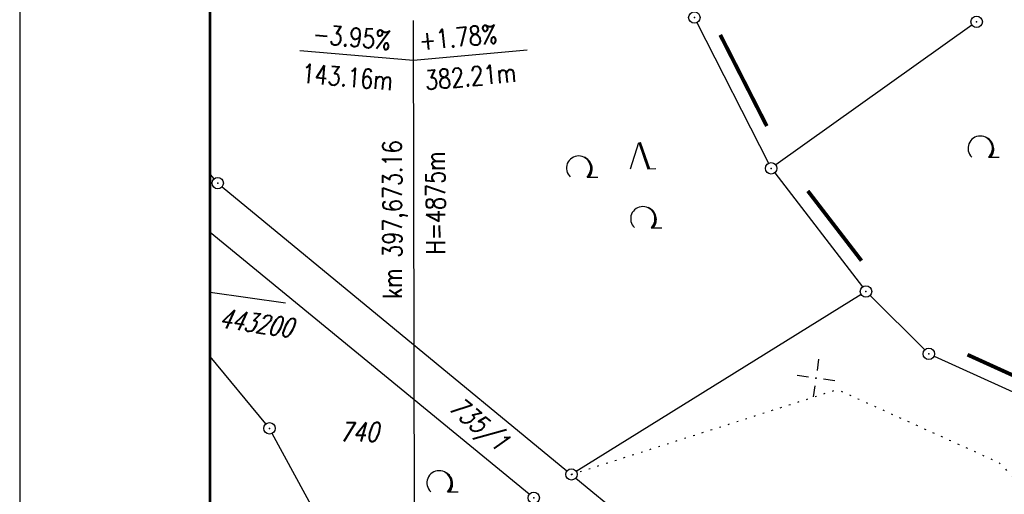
# Model space of a CAD drawing. Extents: x 0 to 1135, y 0 to 420.
# Tile 15 of 116: x 0 to 129, y 274 to 336. Entities that reach past the tile are written whole.
import ezdxf

# ---------------------------------------------------------------- set-up
doc = ezdxf.new("R2010")
doc.units = 0
doc.header["$LTSCALE"] = 2
doc.header["$MEASUREMENT"] = 0
for name, pattern in [('AUSGEZOGEN', [0]), ('GEMARKBAB', [3.7, 2, -0.5, 0.1, -0.5, 0.1, -0.5]), ('PUNKTX2_STR', [0.6, 0.1, -0.5])]:
    doc.linetypes.add(name, pattern=pattern)
doc.layers.get('0').update_dxf_attribs({"color": 8, "linetype": 'AUSGEZOGEN'})
for name, color, linetype in [('FBRTOP', 8, 'AUSGEZOGEN'), ('FLSTNR', 8, 'AUSGEZOGEN'), ('GEMARKGRZ', 8, 'GEMARKBAB'), ('GRENZL', 8, 'AUSGEZOGEN'), ('GRENZP', 8, 'AUSGEZOGEN'), ('NETZ', 250, 'AUSGEZOGEN'), ('NUTZUNG', 8, 'PUNKTX2_STR'), ('NZ', 8, 'AUSGEZOGEN'), ('RAHMEN', 250, 'AUSGEZOGEN'), ('WALD', 8, 'AUSGEZOGEN')]:
    doc.layers.add(name, color=color, linetype=linetype)
doc.styles.add('ROMANS', font='romans.shx', dxfattribs={"width": 0.8})

# ---------------------------------------------------------------- blocks, each defined once
blk = doc.blocks.new('IKR')
at = {"color": 0}
for p, q in [((0, 1), (0, 2.5)), ((-2.5, 0), (-1, 0)), ((1, 0), (2.5, 0)), ((0, -2.5), (0, -1))]:
    blk.add_line(p, q, dxfattribs=at)
blk.add_circle((0, 0), 0.05, dxfattribs=at)
blk.add_point((0, 0), dxfattribs=at)
blk = doc.blocks.new('LW')
at = {"color": 0}
blk.add_line((1.18, 0), (2.58, 0), dxfattribs=at)
for centre, radius, start, end in [((0.07, 1.19), 1.6, 312.7202, 226.7249), ((0.17, 1.08), 1.68, 321.1992, 68.9844), ((0.08, 1.13), 1.67, 319.2916, 65.2101)]:
    blk.add_arc(centre, radius, start, end, dxfattribs=at)
blk = doc.blocks.new('NW')
at = {"color": 0}
for p, q in [((-1.09, 0), (-0.02, 3.47)), ((-0.02, 3.47), (1.19, -0.02)), ((0.08, 3.5), (1.29, 0)), ((0.19, 3.49), (1.41, -0.01)), ((1.18, -0.01), (2.23, 0.02))]:
    blk.add_line(p, q, dxfattribs=at)
blk = doc.blocks.new('GST')
at = {"color": 0}
blk.add_circle((0, 0), 0.75, dxfattribs=at)
blk.add_point((0, 0), dxfattribs=at)

msp = doc.modelspace()

# ---------------------------------------------------------------- linework, layer by layer
at = {"layer": 'FBRTOP', "const_width": 0.5}
for points in [[(778.2, 222.13, 0.000004), (815.61, 224.8, -0.000002), (853.01, 227.47, -0.000001), (902.89, 231.04, 0.000001), (950, 234.4, 0.000002)], [(778.49, 218.14, 0.000004), (815.89, 220.81, -0.000002), (853.3, 223.48, -0.000001), (903.17, 227.05, 0.000001), (950, 230.39, 0.000002)], [(703.39, 216.78, -0.000001), (715.86, 217.67, 0.000009)], [(703.68, 212.79, -0.000001), (716.15, 213.68, 0.000009)]]:
    msp.add_lwpolyline(points, format="xyb", dxfattribs=at)
at = {"layer": 'GEMARKGRZ', "const_width": 0.5, "flags": 128}
for points in [[(92.01, 334.2), (98.12, 322.21)], [(103.51, 313.69), (110.56, 304.52)], [(124.48, 292.17), (138.91, 285.61)]]:
    msp.add_lwpolyline(points, dxfattribs=at)
at = {"layer": 'GRENZL'}
for p, q in [((88.95, 335.81), (98.36, 317.33)), ((125.06, 335.48), (99.32, 317.1)), ((25, 315.84), (25.51, 315.27)), ((99.16, 316.07), (110.69, 301.08)), ((26.59, 314.24), (71.88, 276.91)), ((66.93, 273.84), (25, 308.22)), ((110.51, 300.09), (73.09, 276.83)), ((111.68, 299.95), (118.88, 292.81)), ((32.34, 283.07), (25, 291.94)), ((120.09, 291.97), (141.38, 282.29)), ((40.04, 269.22), (33.17, 281.83)), ((73.04, 275.96), (95.34, 257.58))]:
    msp.add_line(p, q, dxfattribs=at)
at = {"layer": 'NETZ'}
msp.add_line((25.02, 300.37), (34.92, 298.97), dxfattribs=at)
at = {"layer": 'NUTZUNG', "flags": 128}
msp.add_lwpolyline([(72.46, 276.44), (107.38, 287.6), (128.51, 278.06), (167.56, 239.67)], dxfattribs=at)
at = {"layer": 'NZ'}
for p, q in [((52, 208.83), (51.71, 336.09)), ((36.78, 332.15), (51.72, 330.88)), ((51.72, 330.88), (66.66, 332.22))]:
    msp.add_line(p, q, dxfattribs=at)
at = {"layer": 'RAHMEN'}
msp.add_line((0, 420), (0, 0), dxfattribs=at)
at = {"layer": 'RAHMEN', "const_width": 0.35}
msp.add_lwpolyline([(25, 5), (1130, 5), (1130, 415), (25, 415), (25, 5)], dxfattribs=at)

# ---------------------------------------------------------------- block references
at = {"layer": 'GRENZP'}
for p in [(88.61, 336.47), (125.68, 335.91), (98.7, 316.66), (26.01, 314.72), (111.15, 300.48), (119.41, 292.28), (32.81, 282.49), (72.46, 276.44), (67.51, 273.36)]:
    msp.add_blockref('GST', p, dxfattribs=at)
at = {"layer": 'NETZ', "rotation": 171.9288}
msp.add_blockref('IKR', (104.58, 289.09), dxfattribs=at)
at = {"layer": 'WALD'}
for name, p in [('LW', (126.08, 318.11)), ('NW', (81.32, 316.6)), ('LW', (73.34, 315.5)), ('LW', (81.77, 308.85)), ('LW', (55.01, 274.13))]:
    msp.add_blockref(name, p, dxfattribs=at)

# ---------------------------------------------------------------- texts
at = {"layer": 'FLSTNR', "style": 'ROMANS', "oblique": 15, "width": 0.8}
msp.add_text('735/1', height=2.5, rotation=319.7599, dxfattribs=at).set_placement((56.17, 284.99))
msp.add_text('740', height=2.5, dxfattribs=at).set_placement((41.99, 280.76))
at = {"layer": 'NETZ', "style": 'ROMANS', "oblique": 16.6, "width": 0.75}
msp.add_text('443200', height=2.5, rotation=351.9288, dxfattribs=at).set_placement((26.1, 295.78))
at = {"layer": 'NZ', "style": 'ROMANS', "width": 0.8}
for s, rotation, p in [('-3.95%%%', 355.1294, (38.4, 333.1)), ('+1.78%%%', 5.1294, (52.57, 332.19)), ('143.16m', 355.1294, (36.95, 327.93)), ('382.21m', 5.1294, (53.34, 326.97)), ('km 397,673.16', 90.1294, (50.21, 299.51)), ('H=4875m', 90.1294, (55.88, 305.36))]:
    msp.add_text(s, height=2.5, rotation=rotation, dxfattribs=at).set_placement(p)

doc.saveas('drawing.dxf')
